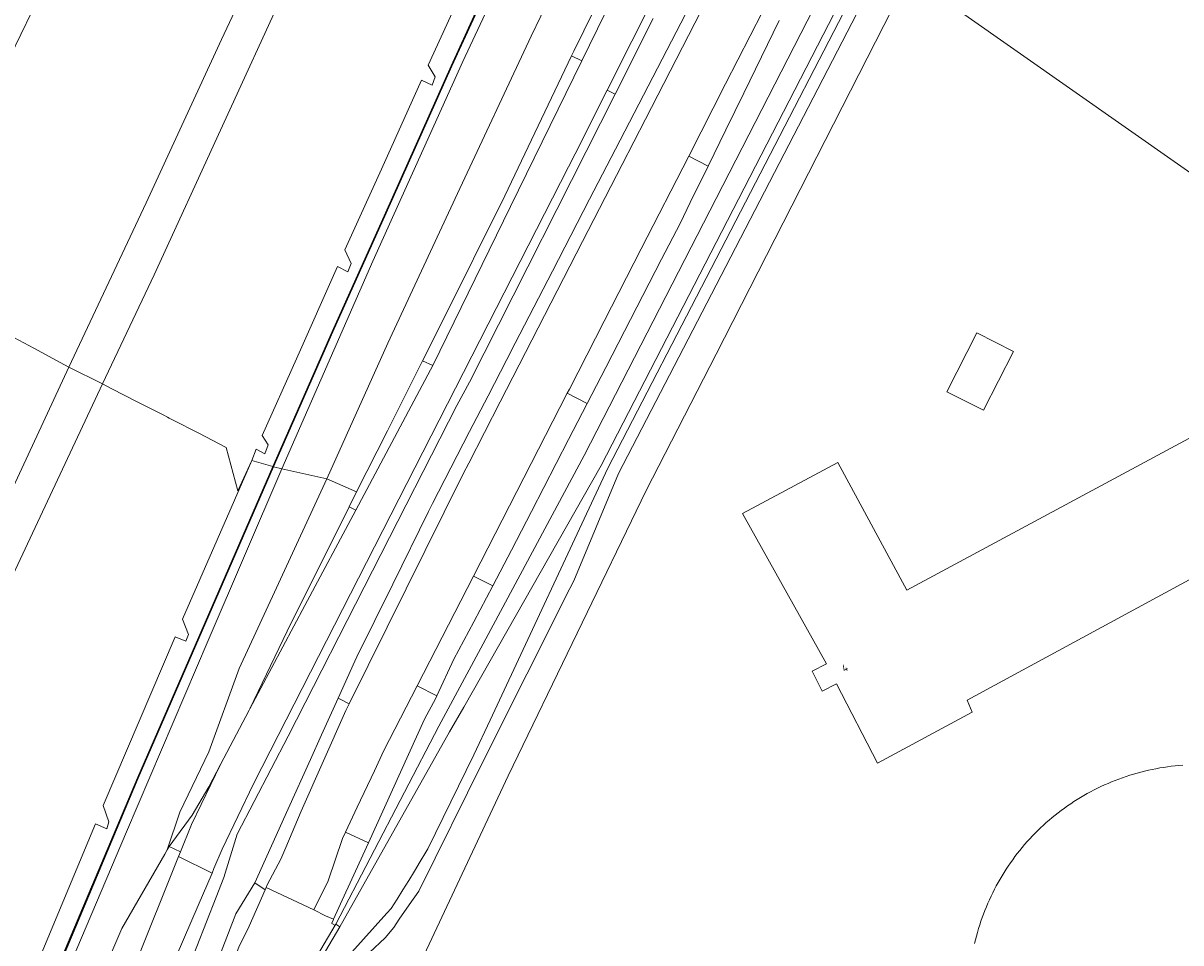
# Model space of a CAD drawing. Header units: metres. Extents: x 80938 to 82288, y 446951 to 448452.
# Tile 62 of 96: x 81415 to 81557, y 448054 to 448167. Entities that reach past the tile are written whole.
import ezdxf
from ezdxf.enums import TextEntityAlignment as Align

# ---------------------------------------------------------------- set-up
doc = ezdxf.new("R2010")
doc.units = ezdxf.units.M
doc.header["$MEASUREMENT"] = 0
for name, color, linetype, lineweight in [('B-WE-GK-KADEMUUR-GV', 253, 'Continuous', 35), ('B-WE-GR-GRAS-GV', 253, 'Continuous', 13), ('B-WE-GR-GROENVOORZIENING-GV', 253, 'Continuous', 18), ('B-WE-GW-TALUD_KRUIN-G', 253, 'Continuous', 18), ('B-WE-IE-TERREINAFSCHEIDING_KUNSTMATIG_HEKWERK-G', 253, 'IE-TERREINAFSCHEIDING-KUNSTMATIG', 18), ('B-WE-IE-TERREINAFSCHEIDING_KUNSTMATIG_MUUR-GV', 253, 'Continuous', 18), ('B-WE-KW-KUNSTWERK_GELUIDSWERING_SCHERM-G', 253, 'Continuous', 18), ('B-WE-KW-KUNSTWERK_STUW-G', 253, 'Continuous', 18), ('B-WE-OG-BEBOUWING-GV', 253, 'Continuous', 35), ('B-WE-OG-BEBOUWING-T18', 253, 'Continuous', 18), ('B-WE-OG-BEBOUWING_BEZINKTANK-GV', 253, 'Continuous', 35), ('B-WE-OG-TERREIN_CULTUURSCHEIDING-GV', 253, 'Continuous', 18), ('B-WE-OG-TERREIN_ERF-GV', 253, 'Continuous', 18), ('B-WE-OG-WATER_SLOOT-GV', 253, 'Continuous', 18), ('B-WE-VH-ONVERHARD-GV', 253, 'Continuous', 18), ('B-WE-VH-VERHARDING_GESLOTEN-GV', 253, 'Continuous', 18), ('B-WE-VH-VERHARDING_HALFVERHARDING-GV', 253, 'Continuous', 18)]:
    doc.layers.add(name, color=color, linetype=linetype, lineweight=lineweight)
doc.styles.add('NLCS-ISO-M500-T18', font='NLCS-ISO.ttf', dxfattribs={"height": 0.9})
doc.linetypes.add('IE-TERREINAFSCHEIDING-KUNSTMATIG', pattern='A,4,[82,NLCS.SHX,S=0.75,R=90,X=0,Y=0],4,-2', length=10)

msp = doc.modelspace()

# ---------------------------------------------------------------- linework, layer by layer
at = {"layer": 'B-WE-GK-KADEMUUR-GV', "linetype": 'Continuous', "lineweight": 0}
msp.add_lwpolyline([(81436.988, 448018.189), (81437.417, 448018.106), (81437.896, 448021.623), (81440.794, 448034.136), (81453.575, 448055.842), (81453.08, 448056.164), (81453.003, 448056.033), (81442.832, 448038.732), (81440.271, 448034.375), (81439.823, 448032.432), (81437.672, 448023.099), (81437.35, 448021.7), (81436.853, 448018.215)], close=True, dxfattribs=at)
at = {"layer": 'B-WE-GR-GRAS-GV', "linetype": 'Continuous', "lineweight": 0}
for points in [[(81485.535, 448183.012), (81477.198, 448165.692), (81468.09, 448146.281), (81459.503, 448127.838), (81451.998, 448111.101), (81455.662, 448109.514), (81459.491, 448117.042), (81463.809, 448125.654), (81466.19, 448130.404), (81473.934, 448146.007), (81482.185, 448163.266), (81482.46, 448163.841), (81491.211, 448181.682)], [(81474.092, 448176.619), (81467.418, 448161.986), (81459.315, 448143.874), (81452.729, 448129.214), (81445.403, 448112.567), (81446.419, 448112.353), (81457.642, 448137.962), (81468.771, 448162.595), (81474.603, 448175.096)], [(81414.276, 448027.391), (81416.654, 448033.439), (81418.117, 448037.16), (81423.159, 448047.258), (81425.114, 448051.894), (81426.693, 448055.637), (81431.988, 448064.801), (81431.984, 448064.803), (81432.271, 448065.336), (81433.853, 448069.997), (81437.44, 448077.435), (81441.187, 448087.687), (81445.774, 448097.675), (81451.998, 448111.101), (81446.419, 448112.353), (81437.339, 448091.156), (81427.281, 448067.545), (81416.762, 448042.75), (81406.709, 448017.871)]]:
    msp.add_lwpolyline(points, dxfattribs=at)
for points in [[(81445.403, 448112.567), (81428.715, 448074.163), (81419.409, 448052.034), (81408.679, 448026.205), (81401.492, 448008.532), (81403.215, 448008.833), (81406.709, 448017.871), (81416.762, 448042.75), (81427.281, 448067.545), (81437.339, 448091.156), (81446.419, 448112.353)], [(81454.741, 448107.661), (81455.662, 448109.514), (81451.998, 448111.101), (81445.774, 448097.675), (81441.187, 448087.687), (81437.44, 448077.435), (81433.853, 448069.997), (81432.271, 448065.336), (81432.546, 448065.735), (81432.977, 448066.359), (81435.379, 448069.624), (81437.422, 448073.119), (81438.874, 448075.865), (81442.416, 448082.566), (81442.494, 448082.728), (81447.11, 448092.315)]]:
    msp.add_lwpolyline(points, close=True, dxfattribs=at)
at = {"layer": 'B-WE-GR-GROENVOORZIENING-GV', "linetype": 'Continuous', "lineweight": 0}
msp.add_lwpolyline([(81424.313, 448122.803), (81430.703, 448136.272), (81447.072, 448171.986), (81480.329, 448243.299), (81493.77, 448272.265), (81507.262, 448301.035), (81520.941, 448330.315), (81520.412, 448330.506), (81517.113, 448332.125), (81509.908, 448316.19), (81501.063, 448297.279), (81500.561, 448297.473), (81493.334, 448282.079), (81482.244, 448258.091), (81469.848, 448231.477), (81458.483, 448207.192), (81447.654, 448183.765), (81439.009, 448165.273), (81429.698, 448145.147), (81420.16, 448124.895)], close=True, dxfattribs=at)
for points in [[(81474.603, 448175.096), (81468.771, 448162.595), (81457.642, 448137.962), (81446.419, 448112.353), (81451.998, 448111.101), (81459.503, 448127.838), (81468.09, 448146.281), (81477.198, 448165.692), (81485.535, 448183.012)], [(81468.848, 448171.654), (81464.495, 448162.108), (81465.337, 448160.668), (81464.968, 448159.671), (81463.648, 448160.291), (81458.739, 448149.294), (81454.206, 448139.351), (81454.978, 448137.665), (81454.563, 448136.654), (81453.283, 448137.296), (81448.24, 448125.89), (81443.999, 448116.434), (81444.734, 448115.286), (81444.331, 448114.204), (81443.286, 448114.752), (81442.747, 448113.367), (81445.312, 448112.607), (81452.638, 448129.255), (81459.223, 448143.915), (81467.327, 448162.027), (81474.002, 448176.661)], [(81408.642, 448154.481), (81416.991, 448171.644)], [(81398.508, 448067.797), (81414.776, 448102.45), (81424.313, 448122.803), (81420.16, 448124.895), (81406.9, 448096.44)], [(81408.586, 448026.243), (81419.315, 448052.082), (81428.623, 448074.202), (81445.312, 448112.607), (81442.747, 448113.367), (81434.166, 448093.803), (81434.93, 448091.894), (81434.589, 448091.082), (81433.27, 448091.602), (81424.405, 448070.828), (81425.11, 448068.776), (81424.845, 448067.932), (81423.433, 448068.533), (81414.677, 448047.544), (81415.572, 448045.841), (81415.212, 448044.845), (81413.828, 448045.398)]]:
    msp.add_lwpolyline(points, dxfattribs=at)
at = {"layer": 'B-WE-GW-TALUD_KRUIN-G', "linetype": 'Continuous', "lineweight": 0}
for points in [[(81474.603, 448175.096), (81468.771, 448162.595), (81457.642, 448137.962), (81446.419, 448112.353)], [(81446.419, 448112.353), (81437.339, 448091.156), (81427.281, 448067.545), (81416.762, 448042.75), (81406.709, 448017.871), (81403.215, 448008.833), (81401.492, 448008.532)]]:
    msp.add_lwpolyline(points, dxfattribs=at)
at = {"layer": 'B-WE-IE-TERREINAFSCHEIDING_KUNSTMATIG_HEKWERK-G', "linetype": 'Continuous', "lineweight": 0}
for points in [[(81500, 448126.497), (81523.835, 448173.167), (81547.67, 448219.837), (81586.072, 448297.771), (81591.849, 448309.495)], [(81451.834, 448021.973), (81454.748, 448032.897), (81457.599, 448040.143), (81463.682, 448051.692), (81474.349, 448074.452), (81491.394, 448109.646), (81500, 448126.497)]]:
    msp.add_lwpolyline(points, dxfattribs=at)
at = {"layer": 'B-WE-IE-TERREINAFSCHEIDING_KUNSTMATIG_MUUR-GV', "linetype": 'Continuous', "lineweight": 0}
for points in [[(81474.002, 448176.661), (81467.327, 448162.027), (81459.223, 448143.915), (81452.638, 448129.255), (81445.312, 448112.607), (81445.358, 448112.587), (81445.403, 448112.567), (81452.729, 448129.214), (81459.315, 448143.874), (81467.418, 448161.986), (81474.092, 448176.619)], [(81408.679, 448026.205), (81419.409, 448052.034), (81428.715, 448074.163), (81445.403, 448112.567), (81445.358, 448112.587), (81445.312, 448112.607), (81428.623, 448074.202), (81419.315, 448052.082), (81408.586, 448026.243)]]:
    msp.add_lwpolyline(points, dxfattribs=at)
at = {"layer": 'B-WE-KW-KUNSTWERK_GELUIDSWERING_SCHERM-G', "linetype": 'Continuous', "lineweight": 0}
for points in [[(81555.049, 448350.795), (81549.891, 448339.849), (81539.705, 448318.137), (81522.895, 448281.869), (81509.411, 448252.832), (81495.934, 448223.984), (81482.416, 448194.811), (81474.047, 448176.64), (81467.373, 448162.007), (81459.269, 448143.894), (81452.684, 448129.235), (81445.358, 448112.587)], [(81367.14, 447922.252), (81386.341, 447970.473), (81393.654, 447988.988), (81399.451, 448003.41), (81398.715, 448003.806), (81399.155, 448004.728), (81399.821, 448004.553), (81408.632, 448026.224), (81419.361, 448052.062), (81428.669, 448074.182), (81445.358, 448112.587)]]:
    msp.add_lwpolyline(points, dxfattribs=at)
at = {"layer": 'B-WE-KW-KUNSTWERK_STUW-G', "linetype": 'Continuous', "lineweight": 0}
for points in [[(81437.831, 448062.477), (81433.697, 448064.502)], [(81444.495, 448060.683), (81450.379, 448057.943)]]:
    msp.add_lwpolyline(points, dxfattribs=at)
at = {"layer": 'B-WE-OG-BEBOUWING-GV', "linetype": 'Continuous', "lineweight": 0}
for points in [[(81528.489, 448121.846), (81533.004, 448119.552), (81536.693, 448126.811), (81532.177, 448129.105)], [(81576.419, 448108.42), (81569.178, 448121.897), (81523.54, 448097.385), (81515.031, 448113.103), (81503.267, 448106.812), (81513.642, 448088.28), (81511.852, 448087.358), (81513.112, 448084.911), (81514.861, 448085.812), (81519.899, 448076.045), (81531.608, 448082.321), (81530.982, 448083.816)]]:
    msp.add_lwpolyline(points, close=True, dxfattribs=at)
at = {"layer": 'B-WE-OG-BEBOUWING_BEZINKTANK-GV', "linetype": 'Continuous', "lineweight": 0}
msp.add_lwpolyline([(81557.572, 448075.78), (81557.097, 448075.742), (81556.623, 448075.697), (81556.149, 448075.643), (81555.677, 448075.582), (81555.205, 448075.512), (81554.735, 448075.435), (81554.266, 448075.349), (81553.799, 448075.256), (81553.333, 448075.155), (81552.869, 448075.047), (81552.407, 448074.93), (81551.947, 448074.806), (81551.489, 448074.674), (81551.033, 448074.534), (81550.58, 448074.387), (81550.13, 448074.232), (81549.681, 448074.07), (81549.236, 448073.9), (81548.794, 448073.723), (81548.355, 448073.538), (81547.918, 448073.346), (81547.486, 448073.146), (81547.056, 448072.94), (81546.63, 448072.726), (81546.208, 448072.505), (81545.79, 448072.277), (81545.375, 448072.042), (81544.964, 448071.8), (81544.558, 448071.551), (81544.156, 448071.296), (81543.758, 448071.034), (81543.364, 448070.765), (81542.975, 448070.489), (81542.591, 448070.207), (81542.212, 448069.919), (81541.837, 448069.624), (81541.468, 448069.323), (81541.104, 448069.016), (81540.744, 448068.703), (81540.39, 448068.384), (81540.042, 448068.059), (81539.699, 448067.728), (81539.362, 448067.391), (81539.03, 448067.049), (81538.704, 448066.702), (81538.384, 448066.348), (81538.07, 448065.99), (81537.762, 448065.626), (81537.46, 448065.258), (81537.165, 448064.884), (81536.875, 448064.505), (81536.593, 448064.122), (81536.316, 448063.733), (81536.046, 448063.341), (81535.783, 448062.943), (81535.527, 448062.542), (81535.277, 448062.136), (81535.034, 448061.726), (81534.798, 448061.312), (81534.569, 448060.894), (81534.347, 448060.472), (81534.132, 448060.047), (81533.925, 448059.618), (81533.724, 448059.185), (81533.531, 448058.75), (81533.345, 448058.311), (81533.167, 448057.869), (81532.996, 448057.424), (81532.832, 448056.977), (81532.677, 448056.526), (81532.528, 448056.073), (81532.387, 448055.618), (81532.254, 448055.161), (81532.129, 448054.701), (81532.012, 448054.239), (81531.902, 448053.775)], dxfattribs=at)
at = {"layer": 'B-WE-OG-TERREIN_CULTUURSCHEIDING-GV', "linetype": 'Continuous', "lineweight": 0}
for points in [[(81507.805, 448167.654), (81505.598, 448163.139), (81503.413, 448158.67), (81501.206, 448154.155), (81499.021, 448149.686), (81496.814, 448145.171), (81495.56, 448142.606), (81493.279, 448138.185), (81490.974, 448133.719), (81488.693, 448129.298), (81486.389, 448124.832), (81484.108, 448120.411), (81481.804, 448115.945), (81477.219, 448107.059), (81474.765, 448102.303), (81472.445, 448097.902), (81470.101, 448093.457), (81467.665, 448088.838), (81465.571, 448084.325), (81465.433, 448084.028), (81464.055, 448081.44), (81457.112, 448066.202), (81454.62, 448060.735), (81454.339, 448060.118), (81452.82, 448056.783), (81452.805, 448056.751), (81452.6, 448056.279), (81452.588, 448056.252), (81452.964, 448056.054), (81453.003, 448056.033), (81453.08, 448056.164), (81465.812, 448080.587), (81470.986, 448090.227), (81483.743, 448113.999), (81500, 448145.671), (81540.168, 448223.928)], [(81540.168, 448223.928), (81500, 448145.671), (81483.743, 448113.999), (81470.986, 448090.227), (81465.812, 448080.587), (81453.08, 448056.164), (81453.575, 448055.842), (81467.14, 448079.896), (81468.873, 448082.944), (81485.82, 448112.746), (81500, 448140.255), (81542.341, 448222.394)], [(81542.341, 448222.394), (81500, 448140.255), (81485.82, 448112.746), (81468.873, 448082.944), (81467.14, 448079.896), (81453.575, 448055.842), (81440.794, 448034.136), (81437.896, 448021.623), (81437.417, 448018.106), (81437.619, 448017.018), (81438.837, 448012.194), (81440.067, 448007.322), (81440.694, 448004.839), (81442.342, 448000.145), (81444.006, 447995.403), (81445.096, 447992.297), (81448.593, 447984.037), (81450.944, 447980.48), (81452.753, 447978.611), (81455.586, 447976.5), (81460.893, 447971.134), (81462.581, 447967.999), (81464.468, 447963.396), (81466.374, 447958.746)], [(81455.079, 448052.716), (81456.525, 448054.313), (81457.964, 448055.915), (81459.398, 448057.522), (81459.922, 448058.112), (81460.65, 448059.26), (81461.371, 448060.412), (81462.085, 448061.568), (81462.792, 448062.729), (81463.493, 448063.893), (81464.186, 448065.062), (81464.431, 448065.478), (81470.125, 448077.078), (81472.132, 448081.314), (81486.638, 448112.437), (81500, 448138.249), (81543.51, 448222.3)], [(81544.859, 448221.645), (81500, 448135.008), (81487.959, 448111.753), (81482.453, 448098.535), (81481.977, 448097.589), (81471.34, 448076.46), (81463.317, 448060.257), (81462.125, 448058.537), (81460.924, 448056.779), (81460.238, 448055.75), (81459.166, 448054.485), (81457.237, 448052.685)], [(81463.682, 448051.692), (81474.349, 448074.452), (81491.394, 448109.646), (81500, 448126.497), (81523.835, 448173.167)]]:
    msp.add_lwpolyline(points, dxfattribs=at)
at = {"layer": 'B-WE-OG-TERREIN_ERF-GV', "linetype": 'Continuous', "lineweight": 0}
for points in [[(81630.092, 448155.587), (81638.385, 448160.057), (81639.957, 448157.141), (81657.726, 448159.94), (81661.073, 448161.613), (81657.122, 448168.935), (81689.858, 448186.599), (81694.359, 448178.257), (81695.778, 448178.966), (81691.232, 448187.378), (81692.711, 448188.177), (81627.569, 448286.359), (81586.072, 448297.771), (81547.67, 448219.837), (81523.835, 448173.167), (81563.797, 448145.143)], [(81532.177, 448129.105), (81536.693, 448126.811), (81533.004, 448119.552), (81528.489, 448121.846)], [(81511.852, 448087.358), (81513.642, 448088.28), (81503.267, 448106.812), (81515.031, 448113.103), (81523.54, 448097.385), (81569.178, 448121.897), (81576.419, 448108.42), (81530.982, 448083.816), (81531.608, 448082.321), (81519.899, 448076.045), (81514.861, 448085.812), (81513.112, 448084.911)]]:
    msp.add_lwpolyline(points, close=True, dxfattribs=at)
for points in [[(81563.797, 448145.143), (81523.835, 448173.167), (81500, 448126.497), (81491.394, 448109.646), (81474.349, 448074.452), (81463.682, 448051.692)], [(81531.902, 448053.775), (81532.012, 448054.239), (81532.129, 448054.701), (81532.254, 448055.161), (81532.387, 448055.618), (81532.528, 448056.073), (81532.677, 448056.526), (81532.832, 448056.977), (81532.996, 448057.424), (81533.167, 448057.869), (81533.345, 448058.311), (81533.531, 448058.75), (81533.724, 448059.185), (81533.925, 448059.618), (81534.132, 448060.047), (81534.347, 448060.472), (81534.569, 448060.894), (81534.798, 448061.312), (81535.034, 448061.726), (81535.277, 448062.136), (81535.527, 448062.542), (81535.783, 448062.943), (81536.046, 448063.341), (81536.316, 448063.733), (81536.593, 448064.122), (81536.875, 448064.505), (81537.165, 448064.884), (81537.46, 448065.258), (81537.762, 448065.626), (81538.07, 448065.99), (81538.384, 448066.348), (81538.704, 448066.702), (81539.03, 448067.049), (81539.362, 448067.391), (81539.699, 448067.728), (81540.042, 448068.059), (81540.39, 448068.384), (81540.744, 448068.703), (81541.104, 448069.016), (81541.468, 448069.323), (81541.837, 448069.624), (81542.212, 448069.919), (81542.591, 448070.207), (81542.975, 448070.489), (81543.364, 448070.765), (81543.758, 448071.034), (81544.156, 448071.296), (81544.558, 448071.551), (81544.964, 448071.8), (81545.375, 448072.042), (81545.79, 448072.277), (81546.208, 448072.505), (81546.63, 448072.726), (81547.056, 448072.94), (81547.486, 448073.146), (81547.918, 448073.346), (81548.355, 448073.538), (81548.794, 448073.723), (81549.236, 448073.9), (81549.681, 448074.07), (81550.13, 448074.232), (81550.58, 448074.387), (81551.033, 448074.534), (81551.489, 448074.674), (81551.947, 448074.806), (81552.407, 448074.93), (81552.869, 448075.047), (81553.333, 448075.155), (81553.799, 448075.256), (81554.266, 448075.349), (81554.735, 448075.435), (81555.205, 448075.512), (81555.677, 448075.582), (81556.149, 448075.643), (81556.623, 448075.697), (81557.097, 448075.742), (81557.572, 448075.78)]]:
    msp.add_lwpolyline(points, dxfattribs=at)
at = {"layer": 'B-WE-OG-WATER_SLOOT-GV', "linetype": 'Continuous', "lineweight": 0}
for points in [[(81507.246, 448186.53), (81491.288, 448155.475), (81488.402, 448149.859), (81483.534, 448140.383), (81473.363, 448120.588), (81469.491, 448113.052), (81468.822, 448111.704), (81454.747, 448083.365), (81454.327, 448082.519), (81448.803, 448070.099), (81446.94, 448065.645), (81446.316, 448064.173), (81444.618, 448061.012), (81444.495, 448060.683), (81450.379, 448057.943), (81452.138, 448061.503), (81453.914, 448066.734), (81454.291, 448067.533), (81455.746, 448070.618), (81457.852, 448075.084), (81459.027, 448077.577), (81463.132, 448085.577), (81470.079, 448099.116), (81481.652, 448121.671), (81481.908, 448122.171), (81486.21, 448130.57), (81490.769, 448139.47), (81496.629, 448150.911), (81501.187, 448159.81), (81505.745, 448168.709)], [(81496.799, 448169.535), (81492.2, 448160.656), (81489.888, 448156.194), (81487.6, 448151.776), (81484.402, 448145.587), (81482.095, 448141.123), (81479.811, 448136.703), (81475.22, 448127.82), (81474.185, 448125.815), (81471.88, 448121.35), (81469.598, 448116.929), (81467.292, 448112.464), (81465.01, 448108.043), (81464.537, 448107.085), (81460.111, 448098.118), (81455.685, 448089.151), (81455.447, 448088.624), (81453.378, 448084.045), (81453.706, 448083.882), (81454.747, 448083.365), (81468.822, 448111.704), (81469.491, 448113.052), (81473.363, 448120.588), (81483.534, 448140.383), (81488.402, 448149.859), (81491.288, 448155.475), (81507.246, 448186.53)], [(81488.275, 448172.513), (81483.448, 448162.656), (81474.649, 448144.685), (81465.044, 448125.07), (81464.769, 448124.554), (81455.553, 448107.249), (81449.283, 448095.475), (81442.494, 448082.728), (81442.416, 448082.566), (81438.874, 448075.865), (81435.293, 448068.461), (81433.933, 448065.088), (81433.697, 448064.502), (81437.831, 448062.477), (81438.065, 448063.021), (81439.096, 448065.415), (81442.95, 448073.489), (81445.005, 448077.514), (81462.853, 448112.478), (81472.879, 448132.119), (81481.797, 448149.589), (81482.614, 448151.189), (81486.563, 448159.046), (81495.655, 448177.139)], [(81433.559, 448047.314), (81438.324, 448059.497), (81439.282, 448061.945), (81440.922, 448067.261), (81447.223, 448079.379), (81468.033, 448120.145), (81469.569, 448123.034), (81487.539, 448158.544), (81486.563, 448159.046), (81482.614, 448151.189), (81481.797, 448149.589), (81472.879, 448132.119), (81462.853, 448112.478), (81445.005, 448077.514), (81442.95, 448073.489), (81439.096, 448065.415), (81438.065, 448063.021), (81437.831, 448062.477), (81436.101, 448058.458), (81427.203, 448037.794)], [(81442.832, 448038.732), (81453.003, 448056.033), (81452.964, 448056.054), (81452.588, 448056.252), (81452.6, 448056.279), (81452.805, 448056.751), (81452.82, 448056.783), (81451.806, 448057.217), (81450.379, 448057.943), (81444.495, 448060.683), (81444.389, 448060.402), (81442.406, 448055.935), (81441.151, 448053.342)]]:
    msp.add_lwpolyline(points, dxfattribs=at)
for points in [[(81465.044, 448125.07), (81474.649, 448144.685), (81483.448, 448162.656), (81482.185, 448163.266), (81473.934, 448146.007), (81466.19, 448130.404), (81463.809, 448125.654)], [(81481.652, 448121.671), (81484.108, 448120.411), (81486.389, 448124.832), (81488.693, 448129.298), (81490.974, 448133.719), (81493.279, 448138.185), (81495.56, 448142.606), (81496.814, 448145.171), (81499.021, 448149.686), (81496.629, 448150.911), (81490.769, 448139.47), (81486.21, 448130.57), (81481.908, 448122.171)], [(81455.553, 448107.249), (81464.769, 448124.554), (81465.044, 448125.07), (81463.809, 448125.654), (81459.491, 448117.042), (81455.662, 448109.514), (81454.741, 448107.661)], [(81472.445, 448097.902), (81474.765, 448102.303), (81477.219, 448107.059), (81481.804, 448115.945), (81484.108, 448120.411), (81481.652, 448121.671), (81470.079, 448099.116)], [(81455.553, 448107.249), (81454.741, 448107.661), (81447.11, 448092.315), (81442.494, 448082.728), (81449.283, 448095.475)], [(81465.571, 448084.325), (81467.665, 448088.838), (81470.101, 448093.457), (81472.445, 448097.902), (81470.079, 448099.116), (81463.132, 448085.577)], [(81454.291, 448067.533), (81457.112, 448066.202), (81464.055, 448081.44), (81465.433, 448084.028), (81465.571, 448084.325), (81463.132, 448085.577), (81459.027, 448077.577), (81457.852, 448075.084), (81455.746, 448070.618)], [(81443.094, 448061.286), (81444.389, 448060.402), (81444.495, 448060.683), (81444.618, 448061.012), (81446.316, 448064.173), (81446.94, 448065.645), (81448.803, 448070.099), (81454.327, 448082.519), (81454.747, 448083.365), (81453.706, 448083.882), (81453.378, 448084.045), (81451.329, 448079.511), (81449.96, 448076.483), (81447.211, 448070.399)], [(81432.546, 448065.735), (81433.933, 448065.088), (81435.293, 448068.461), (81438.874, 448075.865), (81437.422, 448073.119), (81435.379, 448069.624), (81432.977, 448066.359)], [(81450.379, 448057.943), (81451.806, 448057.217), (81452.82, 448056.783), (81454.339, 448060.118), (81454.62, 448060.735), (81457.112, 448066.202), (81454.291, 448067.533), (81453.914, 448066.734), (81452.138, 448061.503)], [(81431.984, 448064.803), (81431.988, 448064.801), (81426.693, 448055.637), (81425.114, 448051.894), (81428.124, 448050.681), (81433.697, 448064.502), (81433.933, 448065.088), (81432.546, 448065.735), (81432.271, 448065.336)], [(81415.384, 448005.573), (81419.364, 448016.401), (81424.902, 448031.465), (81426.436, 448031.465), (81427.158, 448031.197), (81427.681, 448031.002), (81429.653, 448035.658), (81428.953, 448036.189), (81428.354, 448036.643), (81427.203, 448037.794), (81436.101, 448058.458), (81437.831, 448062.477), (81433.697, 448064.502), (81428.124, 448050.681), (81424.28, 448041.146), (81420.54, 448031.872), (81419.951, 448030.41), (81410.716, 448008.653), (81409.787, 448007.484), (81413.01, 448006.338)], [(81439.814, 448049.846), (81441.151, 448053.342), (81442.406, 448055.935), (81444.389, 448060.402), (81443.094, 448061.286), (81440.775, 448057.43), (81438.033, 448050.42)]]:
    msp.add_lwpolyline(points, close=True, dxfattribs=at)
at = {"layer": 'B-WE-VH-ONVERHARD-GV', "linetype": 'Continuous', "lineweight": 0}
for points in [[(81438.033, 448050.42), (81440.775, 448057.43), (81443.094, 448061.286), (81447.211, 448070.399), (81449.96, 448076.483), (81451.329, 448079.511), (81453.378, 448084.045), (81455.447, 448088.624), (81455.685, 448089.151), (81460.111, 448098.118), (81464.537, 448107.085), (81465.01, 448108.043), (81467.292, 448112.464), (81469.598, 448116.929), (81471.88, 448121.35), (81474.185, 448125.815), (81475.22, 448127.82), (81479.811, 448136.703), (81482.095, 448141.123), (81484.402, 448145.587), (81487.6, 448151.776), (81489.888, 448156.194), (81492.2, 448160.656), (81496.799, 448169.535)], [(81492.257, 448167.866), (81487.539, 448158.544), (81469.569, 448123.034), (81468.033, 448120.145), (81447.223, 448079.379), (81440.922, 448067.261), (81439.282, 448061.945), (81438.324, 448059.497), (81433.559, 448047.314)]]:
    msp.add_lwpolyline(points, dxfattribs=at)
at = {"layer": 'B-WE-VH-VERHARDING_GESLOTEN-GV', "linetype": 'Continuous', "lineweight": 0}
for points in [[(81412.774, 448128.871), (81415.852, 448127.215), (81419.11, 448125.46), (81420.16, 448124.895), (81429.698, 448145.147), (81439.009, 448165.273), (81447.654, 448183.765)], [(81447.072, 448171.986), (81430.703, 448136.272), (81424.313, 448122.803), (81425.371, 448122.262), (81428.678, 448120.569), (81431.863, 448118.938), (81432.329, 448118.7), (81432.517, 448118.603), (81432.957, 448118.378), (81436.186, 448116.725), (81439.584, 448114.986), (81441.007, 448109.629), (81442.747, 448113.367), (81443.286, 448114.752), (81444.331, 448114.204), (81444.734, 448115.286), (81443.999, 448116.434), (81448.24, 448125.89), (81453.283, 448137.296), (81454.563, 448136.654), (81454.978, 448137.665), (81454.206, 448139.351), (81458.739, 448149.294), (81463.648, 448160.291), (81464.968, 448159.671), (81465.337, 448160.668), (81464.495, 448162.108), (81468.848, 448171.654)], [(81416.991, 448171.644), (81408.642, 448154.481)], [(81406.9, 448096.44), (81420.16, 448124.895), (81419.11, 448125.46), (81415.852, 448127.215), (81412.774, 448128.871)], [(81414.677, 448047.544), (81423.433, 448068.533), (81424.845, 448067.932), (81425.11, 448068.776), (81424.405, 448070.828), (81433.27, 448091.602), (81434.589, 448091.082), (81434.93, 448091.894), (81434.166, 448093.803), (81442.747, 448113.367), (81441.007, 448109.629), (81439.584, 448114.986), (81436.186, 448116.725), (81432.957, 448118.378), (81432.517, 448118.603), (81432.329, 448118.7), (81431.863, 448118.938), (81428.678, 448120.569), (81425.371, 448122.262), (81424.313, 448122.803), (81414.776, 448102.45), (81398.508, 448067.797)]]:
    msp.add_lwpolyline(points, dxfattribs=at)
at = {"layer": 'B-WE-VH-VERHARDING_HALFVERHARDING-GV', "linetype": 'Continuous', "lineweight": 0}
for points in [[(81543.51, 448222.3), (81500, 448138.249), (81486.638, 448112.437), (81472.132, 448081.314), (81470.125, 448077.078), (81464.431, 448065.478), (81464.186, 448065.062), (81463.493, 448063.893), (81462.792, 448062.729), (81462.085, 448061.568), (81461.371, 448060.412), (81460.65, 448059.26), (81459.922, 448058.112), (81459.398, 448057.522), (81457.964, 448055.915), (81456.525, 448054.313), (81455.079, 448052.716)], [(81457.237, 448052.685), (81459.166, 448054.485), (81460.238, 448055.75), (81460.924, 448056.779), (81462.125, 448058.537), (81463.317, 448060.257), (81471.34, 448076.46), (81481.977, 448097.589), (81482.453, 448098.535), (81487.959, 448111.753), (81500, 448135.008), (81544.859, 448221.645)]]:
    msp.add_lwpolyline(points, dxfattribs=at)

# ---------------------------------------------------------------- texts
at = {"layer": 'B-WE-OG-BEBOUWING-T18', "linetype": 'Continuous', "lineweight": 0, "style": 'NLCS-ISO-M500-T18'}
msp.add_text('4', height=0.9, rotation=25.1, dxfattribs=at).set_placement((81515.902, 448087.778), align=Align.MIDDLE)

doc.saveas('drawing.dxf')
